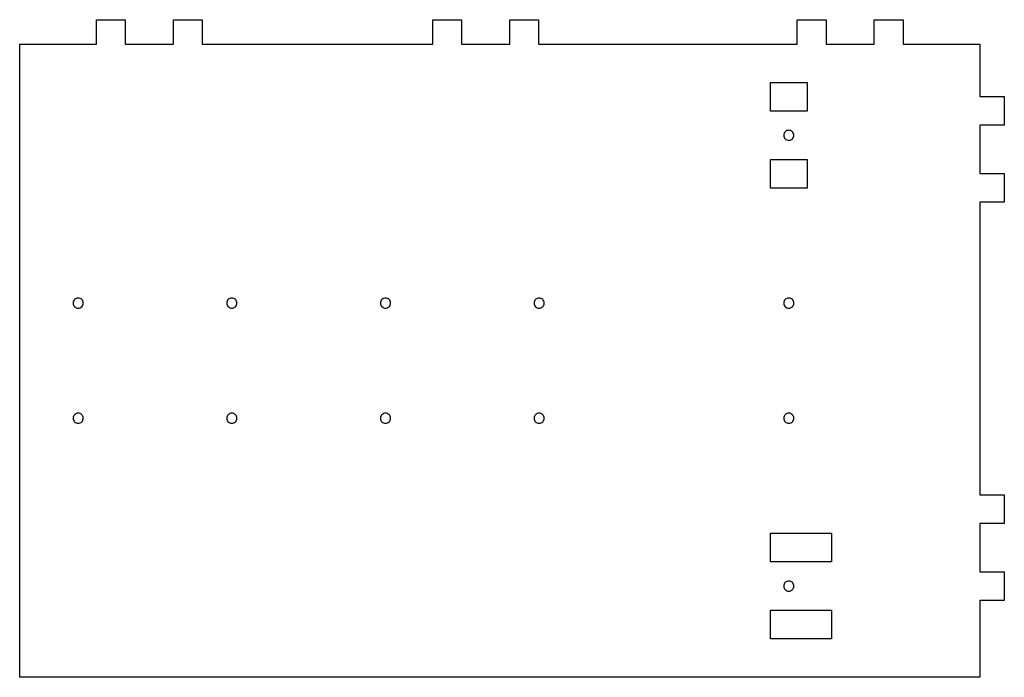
# Model space of a CAD drawing. Extents: x 0 to 513, y 0 to 343.
import ezdxf

# ---------------------------------------------------------------- set-up
doc = ezdxf.new("R2010")
doc.units = 0
doc.layers.get('0').update_dxf_attribs({"linetype": 'CONTINUOUS'})

msp = doc.modelspace()

# ---------------------------------------------------------------- linework, layer by layer
for points in [[(429.9, 330), (435, 330), (435, 330), (445, 330), (445, 342.7), (460, 342.7), (460, 330), (500, 330), (500, 302.7), (512.7, 302.7), (512.7, 287.7), (500, 287.7), (500, 277.7), (500, 272.6), (500, 262.6), (512.7, 262.6), (512.7, 247.6), (500, 247.6), (500, 95.1), (512.7, 95.1), (512.7, 80.1), (500, 80.1), (500, 70.1), (500, 70.1), (500, 65), (500, 65), (500, 55), (512.7, 55), (512.7, 40), (500, 40), (500, 0), (0, 0), (0, 330), (40, 330), (40, 342.7), (55, 342.7), (55, 330), (65, 330), (70.1, 330), (80.1, 330), (80.1, 342.7), (95.1, 342.7), (95.1, 330), (215.1, 330), (215.1, 342.7), (230.1, 342.7), (230.1, 330), (240.1, 330), (245.2, 330), (255.2, 330), (255.2, 342.7), (270.2, 342.7), (270.2, 330), (404.9, 330), (404.9, 342.7), (419.9, 342.7), (419.9, 330), (429.9, 330)], [(410, 310), (410, 295), (390.95, 295), (390.95, 310)], [(410, 254.9), (390.95, 254.9), (390.95, 269.9), (410, 269.9)], [(422.7, 60.1), (390.95, 60.1), (390.95, 75.1), (422.7, 75.1)], [(390.95, 35), (422.7, 35), (422.7, 20), (390.95, 20)]]:
    msp.add_lwpolyline(points, close=True)
for points in [[(400.475, 285.075, 0.4142136), (397.85, 282.45, 0.4142136), (400.475, 279.825, 0.4142136), (403.1, 282.45, 0.4142136)], [(30.475, 197.625, 0.4142136), (27.85, 195, 0.4142136), (30.475, 192.375, 0.4142136), (33.1, 195, 0.4142136)], [(110.475, 197.625, 0.4142136), (107.85, 195, 0.4142136), (110.475, 192.375, 0.4142136), (113.1, 195, 0.4142136)], [(190.475, 197.625, 0.4142136), (187.85, 195, 0.4142136), (190.475, 192.375, 0.4142136), (193.1, 195, 0.4142136)], [(270.475, 197.625, 0.4142136), (267.85, 195, 0.4142136), (270.475, 192.375, 0.4142136), (273.1, 195, 0.4142136)], [(400.475, 197.625, 0.4142136), (397.85, 195, 0.4142136), (400.475, 192.375, 0.4142136), (403.1, 195, 0.4142136)], [(30.475, 137.625, 0.4142136), (27.85, 135, 0.4142136), (30.475, 132.375, 0.4142136), (33.1, 135, 0.4142136)], [(110.475, 137.625, 0.4142136), (107.85, 135, 0.4142136), (110.475, 132.375, 0.4142136), (113.1, 135, 0.4142136)], [(190.475, 137.625, 0.4142136), (187.85, 135, 0.4142136), (190.475, 132.375, 0.4142136), (193.1, 135, 0.4142136)], [(270.475, 137.625, 0.4142136), (267.85, 135, 0.4142136), (270.475, 132.375, 0.4142136), (273.1, 135, 0.4142136)], [(400.475, 137.625, 0.4142136), (397.85, 135, 0.4142136), (400.475, 132.375, 0.4142136), (403.1, 135, 0.4142136)], [(400.475, 50.175, 0.4142136), (397.85, 47.55, 0.4142136), (400.475, 44.925, 0.4142136), (403.1, 47.55, 0.4142136)]]:
    msp.add_lwpolyline(points, format="xyb", close=True)

doc.saveas('drawing.dxf')
